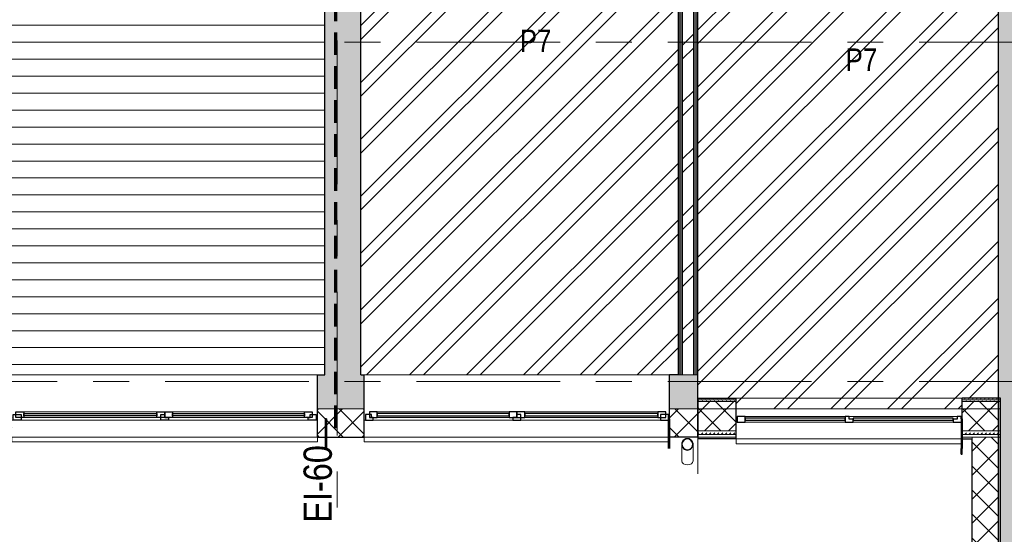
# Model space of a CAD drawing. Header units: millimetres. Extents: x -2180 to 54567, y -1945 to 22251.
# Tile 69 of 143: x 15192 to 23898, y 3150 to 7700. Entities that reach past the tile are written whole.
import ezdxf

# ---------------------------------------------------------------- set-up
doc = ezdxf.new("R2010")
doc.units = ezdxf.units.MM
doc.linetypes.add('EST_Dash_2_1_', pattern=[300, 200, -100])
doc.linetypes.add('Grid Line 1_2_', pattern=[2222.5, 1270, -317.5, 317.5, -317.5])
for name, color, linetype, lineweight, true_color in [('_ hall', 9, 'Continuous', 9, 0x808080), ('Color Fill-2', 7, 'Continuous', 9, 0xc0c040), ('Color Fill-3', 9, 'Continuous', 9, 0x808080), ('Cut Pattern-1', 7, 'Continuous', 9, 0x787878), ('Cut Pattern-2', 7, 'Continuous', 25, 0x787878), ('Cut Pattern-4', 9, 'Continuous', 9, 0x808080), ('Room Tags-1', 7, 'Continuous', 9, 0x800000), ('SMA_Tuletõkkesektsioon', 1, 'EST_Dash_2_1_', 70, 0xff0000), ('Text Notes-1', 1, 'Continuous', 9, 0xff0000)]:
    doc.layers.add(name, color=color, linetype=linetype, lineweight=lineweight, true_color=true_color)
for name, color, linetype, lineweight in [('Common Edges', 7, 'Continuous', 9), ('Cut Pattern-3', 7, 'Continuous', 9), ('Floors', 7, 'Continuous', 9), ('Generic Models', 7, 'Continuous', 9), ('Generic Models-2', 7, 'Continuous', 25), ('Grids-1', 7, 'Grid Line 1_2_', 9), ('Walls', 7, 'Continuous', 9), ('Walls-1', 7, 'Continuous', 25), ('Windows', 7, 'Continuous', 9), ('Windows-1', 7, 'Continuous', 25)]:
    doc.layers.add(name, color=color, linetype=linetype, lineweight=lineweight)
doc.styles.add('Swis721 Cn BT_1', font='swissc.ttf', dxfattribs={"height": 200})
doc.styles.add('Swis721 Cn BT_I', font='swissci.ttf', dxfattribs={"height": 250})
pattern_1 = [(45, (0, 0), (0, 35.35534), [25, -25])]
pattern_2 = [(45, (0, 0), (-106.066, 106.066), []), (135, (0, 0), (-106.066, -106.066), [])]
pattern_3 = [(45, (0, 0), (-251.447, 251.447), []), (45, (0, 381), (-251.447, 251.447), [])]

# ---------------------------------------------------------------- blocks, each defined once
blk = doc.blocks.new('sma_W3 - -A-01 2700x1500mm-V2-1 Korruse põrandate plaan')
at = {"layer": 'Windows'}
for p, q in [((-1350, 125.5), (-1350, 165.2)), ((-1350, 165.2), (-1347.7, 165.2)), ((-1337.7, 165.2), (1350, 165.2)), ((1350, 165.2), (1350, 125.5)), ((-1347.7, -24.5), (-1350, -24.5)), ((-1270, -24.5), (-35, -24.5)), ((-1245, -49.5), (-70, -49.5)), ((35, -24.5), (1270, -24.5)), ((70, -49.5), (1235, -49.5)), ((1350, -24.5), (1340, -24.5)), ((-70, -99.5), (-1245, -99.5)), ((1235, -99.5), (70, -99.5))]:
    blk.add_line(p, q, dxfattribs=at)
at = {"layer": 'Windows-1'}
for p, q in [((-1270, -24.5), (-1340, -24.5)), ((-1340, -24.5), (-1340, -74.5)), ((-1340, -74.5), (-1270, -74.5)), ((-1245, -49.5), (-1315, -49.5)), ((-1315, -49.5), (-1315, -99.5)), ((-1270, -74.5), (-1270, -24.5)), ((-1245, -99.5), (-1245, -49.5)), ((-70, -64.5), (-1245, -64.5)), ((-1245, -64.5), (-1245, -84.5)), ((-1245, -84.5), (-70, -84.5)), ((0, -49.5), (-70, -49.5)), ((-70, -49.5), (-70, -99.5)), ((-70, -84.5), (-70, -64.5)), ((35, -24.5), (-35, -24.5)), ((-35, -24.5), (-35, -74.5)), ((-35, -74.5), (0, -74.5)), ((0, -99.5), (0, -49.5)), ((70, -49.5), (0, -49.5)), ((0, -49.5), (0, -99.5)), ((0, -74.5), (0, -49.5)), ((0, -49.5), (35, -49.5)), ((35, -49.5), (35, -24.5)), ((70, -99.5), (70, -49.5)), ((1235, -64.5), (70, -64.5)), ((70, -64.5), (70, -84.5)), ((70, -84.5), (1235, -84.5)), ((1305, -49.5), (1235, -49.5)), ((1235, -49.5), (1235, -99.5)), ((1235, -84.5), (1235, -64.5)), ((1340, -24.5), (1270, -24.5)), ((1270, -24.5), (1270, -49.5)), ((1270, -49.5), (1285, -49.5)), ((1285, -49.5), (1285, -74.5)), ((1285, -74.5), (1340, -74.5)), ((1305, -99.5), (1305, -49.5)), ((1340, -74.5), (1340, -24.5)), ((-1315, -99.5), (-1245, -99.5)), ((-70, -99.5), (0, -99.5)), ((0, -99.5), (70, -99.5)), ((1235, -99.5), (1305, -99.5))]:
    blk.add_line(p, q, dxfattribs=at)
blk = doc.blocks.new('sma_W3 - -A-01 2700x1500mm-V7-1 Korruse põrandate plaan')
at = {"layer": 'Windows'}
for p, q in [((-70, 99.5), (-1245, 99.5)), ((1235, 99.5), (70, 99.5)), ((-1350, 24.5), (-1340, 24.5)), ((-1270, 24.5), (-35, 24.5)), ((-1245, 49.5), (-70, 49.5)), ((35, 24.5), (1270, 24.5)), ((70, 49.5), (1235, 49.5)), ((1340, 24.5), (1350, 24.5)), ((-1350, -165.2), (-1350, -125.5)), ((1350, -165.2), (-1350, -165.2)), ((1350, -125.5), (1350, -165.2))]:
    blk.add_line(p, q, dxfattribs=at)
at = {"layer": 'Windows-1'}
for p, q in [((-1315, 49.5), (-1315, 99.5)), ((-1315, 99.5), (-1245, 99.5)), ((-1245, 99.5), (-1245, 49.5)), ((-70, 49.5), (-70, 99.5)), ((-70, 99.5), (0, 99.5)), ((0, 99.5), (0, 49.5)), ((0, 49.5), (0, 99.5)), ((0, 99.5), (70, 99.5)), ((70, 99.5), (70, 49.5)), ((1235, 49.5), (1235, 99.5)), ((1235, 99.5), (1305, 99.5)), ((1305, 99.5), (1305, 49.5)), ((-1340, 24.5), (-1340, 74.5)), ((-1340, 74.5), (-1270, 74.5)), ((-1270, 24.5), (-1340, 24.5)), ((-1245, 49.5), (-1315, 49.5)), ((-1270, 74.5), (-1270, 24.5)), ((-1245, 64.5), (-1245, 84.5)), ((-1245, 84.5), (-70, 84.5)), ((-70, 64.5), (-1245, 64.5)), ((-70, 84.5), (-70, 64.5)), ((0, 49.5), (-70, 49.5)), ((-35, 24.5), (-35, 74.5)), ((-35, 74.5), (0, 74.5)), ((35, 24.5), (-35, 24.5)), ((0, 74.5), (0, 49.5)), ((70, 49.5), (0, 49.5)), ((0, 49.5), (35, 49.5)), ((35, 49.5), (35, 24.5)), ((70, 64.5), (70, 84.5)), ((70, 84.5), (1235, 84.5)), ((1235, 64.5), (70, 64.5)), ((1235, 84.5), (1235, 64.5)), ((1305, 49.5), (1235, 49.5)), ((1270, 49.5), (1285, 49.5)), ((1270, 24.5), (1270, 49.5)), ((1340, 24.5), (1270, 24.5)), ((1285, 49.5), (1285, 74.5)), ((1285, 74.5), (1340, 74.5)), ((1340, 74.5), (1340, 24.5))]:
    blk.add_line(p, q, dxfattribs=at)
blk = doc.blocks.new('1_0 W - 2x2 - -A-03-1092455-1 Korruse põrandate plaan')
at = {"layer": 'Windows'}
for p, q in [((1000, 223), (-990, 223)), ((1000, 223), (1000, 181)), ((-920, 31), (-35, 31)), ((35, 31), (920, 31)), ((1000, 31), (990, 31)), ((0, -19), (-955, -19)), ((920, -19), (35, -19))]:
    blk.add_line(p, q, dxfattribs=at)
at = {"layer": 'Windows-1'}
for p, q in [((-920, 31), (-990, 31)), ((-990, 2.5), (-990, -19)), ((-955, -19), (-955, 6)), ((-955, 6), (-920, 6)), ((-920, 6), (-920, 31)), ((-35, 16), (-920, 16)), ((-920, 16), (-920, -4)), ((35, 31), (-35, 31)), ((-35, 31), (-35, 6)), ((-35, -4), (-35, 16)), ((-35, 6), (0, 6)), ((0, 6), (0, -19)), ((35, -19), (35, 31)), ((920, 16), (35, 16)), ((35, 16), (35, -4)), ((990, 31), (920, 31)), ((920, 31), (920, -19)), ((920, -4), (920, 16)), ((990, -19), (990, 31)), ((-990, -19), (-955, -19)), ((-920, -4), (-35, -4)), ((0, -19), (35, -19)), ((35, -4), (920, -4)), ((920, -19), (990, -19))]:
    blk.add_line(p, q, dxfattribs=at)
blk = doc.blocks.new('Generic Models 2 - Generic Models 49-1027909-1 Korruse põrandate plaan')
at = {"layer": 'Generic Models'}
for p, q in [((14870.6, 3893), (14870.6, 3746.9)), ((14970.6, 3746.9), (14970.6, 3893)), ((21045.6, 3893), (21045.6, 3746.9)), ((21145.6, 3746.9), (21145.6, 3893))]:
    blk.add_line(p, q, dxfattribs=at)
for centre, start_param, end_param in [((14920.6, 3746.9), 3.141593, 4.712389), ((14920.6, 3746.9), 4.712389, 6.283185), ((21095.6, 3746.9), 3.141593, 4.712389), ((21095.6, 3746.9), 4.712389, 6.283185)]:
    blk.add_ellipse(centre, major_axis=(50, 0), ratio=0.707107, start_param=start_param, end_param=end_param, dxfattribs=at)
for points, knots in [([(14878.4, 3919.8), (14878.1, 3919.2), (14877.3, 3918), (14876.7, 3916.8), (14876.4, 3916.3)], [0.31939173, 0.31939173, 0.31939173, 0.31939173, 0.33333333, 0.34580901, 0.34580901, 0.34580901, 0.34580901]), ([(14886.5, 3929.5), (14886, 3929.1), (14884.8, 3927.9), (14883.6, 3926.6), (14882.8, 3925.7)], [0.23941907, 0.23941907, 0.23941907, 0.23941907, 0.25, 0.27291994, 0.27291994, 0.27291994, 0.27291994]), ([(14958.4, 3925.7), (14957.6, 3926.6), (14956.4, 3927.9), (14955.2, 3929.1), (14954.8, 3929.5)], [0.72708006, 0.72708006, 0.72708006, 0.72708006, 0.75, 0.76058093, 0.76058093, 0.76058093, 0.76058093]), ([(14965.4, 3915.1), (14965, 3916.1), (14964.1, 3917.7), (14963.2, 3919.2), (14962.8, 3919.9)], [0.64622104, 0.64622104, 0.64622104, 0.64622104, 0.66666667, 0.68060827, 0.68060827, 0.68060827, 0.68060827]), ([(21053.4, 3919.8), (21053, 3919.2), (21052.1, 3917.7), (21051.2, 3916.1), (21050.7, 3915.1)], [0.31939173, 0.31939173, 0.31939173, 0.31939173, 0.33333333, 0.35377896, 0.35377896, 0.35377896, 0.35377896]), ([(21061.4, 3929.5), (21061, 3929.1), (21059.7, 3927.9), (21058.5, 3926.6), (21057.7, 3925.7)], [0.23941907, 0.23941907, 0.23941907, 0.23941907, 0.25, 0.27291994, 0.27291994, 0.27291994, 0.27291994]), ([(21133.4, 3925.7), (21132.6, 3926.6), (21131.4, 3927.9), (21130.1, 3929.1), (21129.7, 3929.5)], [0.72708006, 0.72708006, 0.72708006, 0.72708006, 0.75, 0.76058093, 0.76058093, 0.76058093, 0.76058093]), ([(21140.4, 3915.1), (21139.9, 3916.1), (21139, 3917.7), (21138.1, 3919.2), (21137.7, 3919.9)], [0.64622104, 0.64622104, 0.64622104, 0.64622104, 0.66666667, 0.68060827, 0.68060827, 0.68060827, 0.68060827]), ([(14870.7, 3896.1), (14870.6, 3895.1), (14870.6, 3893.3), (14870.6, 3891.5), (14870.7, 3890.7)], [0.47987068, 0.47987068, 0.47987068, 0.47987068, 0.5, 0.51431558, 0.51431558, 0.51431558, 0.51431558]), ([(14871.5, 3883.5), (14871.7, 3882.3), (14872.1, 3880.6), (14872.6, 3878.9), (14872.8, 3878.4)], [0.5606593, 0.5606593, 0.5606593, 0.5606593, 0.58333333, 0.59430209, 0.59430209, 0.59430209, 0.59430209]), ([(14873.1, 3908.5), (14872.8, 3907.6), (14872.3, 3905.9), (14871.9, 3904.1), (14871.7, 3903.2)], [0.3995121, 0.3995121, 0.3995121, 0.3995121, 0.41666667, 0.43417384, 0.43417384, 0.43417384, 0.43417384]), ([(14872.7, 3895.5), (14872.7, 3896.8), (14873, 3899), (14873.3, 3901.3), (14873.5, 3902.3)], [0.51702242, 0.51702242, 0.51702242, 0.51702242, 0.54166667, 0.56192553, 0.56192553, 0.56192553, 0.56192553]), ([(14873.6, 3883.4), (14873.4, 3884.5), (14873, 3886.7), (14872.8, 3889), (14872.7, 3890.1)], [0.43627372, 0.43627372, 0.43627372, 0.43627372, 0.45833333, 0.48105734, 0.48105734, 0.48105734, 0.48105734]), ([(14874.9, 3907.5), (14875.3, 3908.8), (14876.1, 3910.9), (14877, 3913), (14877.4, 3913.8)], [0.59765915, 0.59765915, 0.59765915, 0.59765915, 0.625, 0.64304636, 0.64304636, 0.64304636, 0.64304636]), ([(14877.5, 3871.9), (14877.1, 3872.8), (14876.1, 3874.9), (14875.3, 3877), (14874.9, 3878.2)], [0.35535175, 0.35535175, 0.35535175, 0.35535175, 0.375, 0.40034251, 0.40034251, 0.40034251, 0.40034251]), ([(14966.3, 3878.2), (14965.9, 3877), (14965.1, 3874.9), (14964.2, 3872.8), (14963.7, 3871.9)], [0.59965749, 0.59965749, 0.59965749, 0.59965749, 0.625, 0.64464825, 0.64464825, 0.64464825, 0.64464825]), ([(14963.8, 3913.8), (14964.2, 3913), (14965.2, 3910.9), (14966, 3908.8), (14966.4, 3907.5)], [0.35695364, 0.35695364, 0.35695364, 0.35695364, 0.375, 0.40234085, 0.40234085, 0.40234085, 0.40234085]), ([(14967.7, 3902.3), (14967.9, 3901.3), (14968.3, 3899), (14968.5, 3896.8), (14968.5, 3895.5)], [0.43807447, 0.43807447, 0.43807447, 0.43807447, 0.45833333, 0.48297758, 0.48297758, 0.48297758, 0.48297758]), ([(14968.5, 3890.1), (14968.5, 3889), (14968.2, 3886.7), (14967.9, 3884.5), (14967.7, 3883.4)], [0.51894266, 0.51894266, 0.51894266, 0.51894266, 0.54166667, 0.56372628, 0.56372628, 0.56372628, 0.56372628]), ([(14969.5, 3903.2), (14969.4, 3904.1), (14968.9, 3905.9), (14968.4, 3907.6), (14968.1, 3908.5)], [0.56582616, 0.56582616, 0.56582616, 0.56582616, 0.58333333, 0.6004879, 0.6004879, 0.6004879, 0.6004879]), ([(14968.4, 3878.4), (14968.6, 3878.9), (14969.1, 3880.6), (14969.5, 3882.3), (14969.7, 3883.5)], [0.40569791, 0.40569791, 0.40569791, 0.40569791, 0.41666667, 0.4393407, 0.4393407, 0.4393407, 0.4393407]), ([(14970.6, 3890.7), (14970.6, 3891.5), (14970.6, 3893.3), (14970.6, 3895.1), (14970.5, 3896.1)], [0.48568442, 0.48568442, 0.48568442, 0.48568442, 0.5, 0.52012932, 0.52012932, 0.52012932, 0.52012932]), ([(21045.7, 3896.1), (21045.6, 3895.1), (21045.5, 3893.3), (21045.6, 3891.5), (21045.6, 3890.7)], [0.47987068, 0.47987068, 0.47987068, 0.47987068, 0.5, 0.51431558, 0.51431558, 0.51431558, 0.51431558]), ([(21046.5, 3883.5), (21046.7, 3882.3), (21047.1, 3880.6), (21047.6, 3878.9), (21047.7, 3878.4)], [0.5606593, 0.5606593, 0.5606593, 0.5606593, 0.58333333, 0.59430209, 0.59430209, 0.59430209, 0.59430209]), ([(21048, 3908.5), (21047.7, 3907.6), (21047.2, 3905.9), (21046.8, 3904.1), (21046.6, 3903.2)], [0.3995121, 0.3995121, 0.3995121, 0.3995121, 0.41666667, 0.43417384, 0.43417384, 0.43417384, 0.43417384]), ([(21047.6, 3895.5), (21047.7, 3896.8), (21047.9, 3899), (21048.3, 3901.3), (21048.5, 3902.3)], [0.51702242, 0.51702242, 0.51702242, 0.51702242, 0.54166667, 0.56192553, 0.56192553, 0.56192553, 0.56192553]), ([(21048.5, 3883.4), (21048.3, 3884.5), (21047.9, 3886.7), (21047.7, 3889), (21047.6, 3890.1)], [0.43627372, 0.43627372, 0.43627372, 0.43627372, 0.45833333, 0.48105734, 0.48105734, 0.48105734, 0.48105734]), ([(21049.8, 3907.5), (21050.2, 3908.8), (21051, 3910.9), (21051.9, 3913), (21052.3, 3913.8)], [0.59765915, 0.59765915, 0.59765915, 0.59765915, 0.625, 0.64304636, 0.64304636, 0.64304636, 0.64304636]), ([(21052.4, 3871.9), (21052, 3872.8), (21051.1, 3874.9), (21050.3, 3877), (21049.9, 3878.2)], [0.35535175, 0.35535175, 0.35535175, 0.35535175, 0.375, 0.40034251, 0.40034251, 0.40034251, 0.40034251]), ([(21141.2, 3878.2), (21140.8, 3877), (21140, 3874.9), (21139.1, 3872.8), (21138.7, 3871.9)], [0.59965749, 0.59965749, 0.59965749, 0.59965749, 0.625, 0.64464825, 0.64464825, 0.64464825, 0.64464825]), ([(21138.8, 3913.8), (21139.2, 3913), (21140.1, 3910.9), (21140.9, 3908.8), (21141.3, 3907.5)], [0.35695364, 0.35695364, 0.35695364, 0.35695364, 0.375, 0.40234085, 0.40234085, 0.40234085, 0.40234085]), ([(21142.6, 3902.3), (21142.8, 3901.3), (21143.2, 3899), (21143.4, 3896.8), (21143.5, 3895.5)], [0.43807447, 0.43807447, 0.43807447, 0.43807447, 0.45833333, 0.48297758, 0.48297758, 0.48297758, 0.48297758]), ([(21143.5, 3890.1), (21143.4, 3889), (21143.2, 3886.7), (21142.8, 3884.5), (21142.6, 3883.4)], [0.51894266, 0.51894266, 0.51894266, 0.51894266, 0.54166667, 0.56372628, 0.56372628, 0.56372628, 0.56372628]), ([(21144.5, 3903.2), (21144.3, 3904.1), (21143.9, 3905.9), (21143.4, 3907.6), (21143.1, 3908.5)], [0.56582616, 0.56582616, 0.56582616, 0.56582616, 0.58333333, 0.6004879, 0.6004879, 0.6004879, 0.6004879]), ([(21143.4, 3878.4), (21143.5, 3878.9), (21144, 3880.6), (21144.4, 3882.3), (21144.6, 3883.5)], [0.40569791, 0.40569791, 0.40569791, 0.40569791, 0.41666667, 0.4393407, 0.4393407, 0.4393407, 0.4393407]), ([(21145.5, 3890.7), (21145.5, 3891.5), (21145.6, 3893.3), (21145.5, 3895.1), (21145.5, 3896.1)], [0.48568442, 0.48568442, 0.48568442, 0.48568442, 0.5, 0.52012932, 0.52012932, 0.52012932, 0.52012932])]:
    blk.add_open_spline(points, degree=3, knots=knots, dxfattribs=at)
for points in [[(14879.9, 3918.5), (14881.2, 3920.4), (14882.6, 3922.4), (14884.1, 3924.1)], [(14887.6, 3927.8), (14889.4, 3929.5), (14891.3, 3931), (14893.3, 3932.4)], [(14895.6, 3936.3), (14894.5, 3935.6), (14893.4, 3935), (14892.4, 3934.2)], [(14897.4, 3935), (14899.7, 3936.3), (14902.2, 3937.5), (14904.7, 3938.4)], [(14907.7, 3941.3), (14906.5, 3941), (14905.4, 3940.6), (14904.2, 3940.2)], [(14908.6, 3939.5), (14912.5, 3940.5), (14916.6, 3941), (14920.6, 3941)], [(14920.6, 3941), (14924.7, 3941), (14928.7, 3940.5), (14932.6, 3939.5)], [(14937, 3940.2), (14935.8, 3940.6), (14934.7, 3941), (14933.6, 3941.3)], [(14936.5, 3938.3), (14939, 3937.4), (14941.5, 3936.3), (14943.8, 3935)], [(14948.9, 3934.2), (14947.8, 3935), (14946.7, 3935.6), (14945.6, 3936.3)], [(14947.9, 3932.4), (14949.9, 3931.1), (14951.8, 3929.5), (14953.6, 3927.8)], [(14957.1, 3924.1), (14958.7, 3922.3), (14960, 3920.4), (14961.3, 3918.5)], [(21054.9, 3918.5), (21056.1, 3920.4), (21057.5, 3922.4), (21059, 3924.1)], [(21062.6, 3927.8), (21064.3, 3929.5), (21066.2, 3931), (21068.2, 3932.4)], [(21070.6, 3936.3), (21069.4, 3935.6), (21068.4, 3935), (21067.3, 3934.2)], [(21072.3, 3935), (21074.7, 3936.3), (21077.1, 3937.5), (21079.7, 3938.4)], [(21082.6, 3941.3), (21081.5, 3941), (21080.3, 3940.6), (21079.2, 3940.2)], [(21083.6, 3939.5), (21087.5, 3940.5), (21091.5, 3941), (21095.6, 3941)], [(21095.6, 3941), (21099.6, 3941), (21103.6, 3940.5), (21107.5, 3939.5)], [(21111.9, 3940.2), (21110.8, 3940.6), (21109.6, 3941), (21108.5, 3941.3)], [(21111.4, 3938.3), (21113.9, 3937.4), (21116.4, 3936.3), (21118.8, 3935)], [(21123.8, 3934.2), (21122.7, 3935), (21121.7, 3935.6), (21120.6, 3936.3)], [(21122.9, 3932.4), (21124.9, 3931.1), (21126.8, 3929.5), (21128.5, 3927.8)], [(21132.1, 3924.1), (21133.6, 3922.3), (21135, 3920.4), (21136.2, 3918.5)], [(14875.5, 3871.4), (14876.1, 3870.2), (14876.7, 3869.1), (14877.3, 3868)], [(14884.2, 3861.7), (14882.7, 3863.4), (14881.3, 3865.3), (14880.1, 3867.2)], [(14882.8, 3860.3), (14883.6, 3859.4), (14884.4, 3858.5), (14885.3, 3857.6)], [(14893.5, 3853.4), (14891.5, 3854.7), (14889.6, 3856.2), (14887.8, 3857.9)], [(14891.6, 3852.2), (14892.9, 3851.3), (14894.3, 3850.5), (14895.6, 3849.7)], [(14904.9, 3847.6), (14902.4, 3848.5), (14899.9, 3849.6), (14897.6, 3850.9)], [(14903.8, 3845.9), (14905.1, 3845.4), (14906.4, 3845), (14907.7, 3844.7)], [(14920.6, 3845), (14916.6, 3845), (14912.6, 3845.5), (14908.7, 3846.5)], [(14932.5, 3846.5), (14928.6, 3845.5), (14924.6, 3845), (14920.6, 3845)], [(14933.6, 3844.7), (14934.9, 3845), (14936.2, 3845.4), (14937.4, 3845.9)], [(14943.7, 3850.9), (14941.3, 3849.6), (14938.9, 3848.3), (14936.3, 3847.5)], [(14945.6, 3849.7), (14947, 3850.5), (14948.3, 3851.3), (14949.6, 3852.2)], [(14953.4, 3857.9), (14951.6, 3856.2), (14949.7, 3854.8), (14947.7, 3853.4)], [(14956, 3857.6), (14956.8, 3858.5), (14957.7, 3859.4), (14958.5, 3860.3)], [(14961.1, 3867.2), (14959.9, 3865.3), (14958.5, 3863.4), (14957, 3861.7)], [(14963.9, 3868), (14964.6, 3869.1), (14965.1, 3870.2), (14965.7, 3871.4)], [(21050.5, 3871.4), (21051, 3870.2), (21051.6, 3869.1), (21052.3, 3868)], [(21059.1, 3861.7), (21057.6, 3863.4), (21056.3, 3865.3), (21055, 3867.2)], [(21057.7, 3860.3), (21058.5, 3859.4), (21059.3, 3858.5), (21060.2, 3857.6)], [(21068.5, 3853.4), (21066.5, 3854.7), (21064.6, 3856.2), (21062.8, 3857.9)], [(21066.6, 3852.2), (21067.9, 3851.3), (21069.2, 3850.5), (21070.6, 3849.7)], [(21079.8, 3847.6), (21077.3, 3848.5), (21074.8, 3849.6), (21072.5, 3850.9)], [(21078.7, 3845.9), (21080, 3845.4), (21081.3, 3845), (21082.6, 3844.7)], [(21095.6, 3845), (21091.5, 3845), (21087.5, 3845.5), (21083.7, 3846.5)], [(21107.4, 3846.5), (21103.6, 3845.5), (21099.6, 3845), (21095.6, 3845)], [(21108.5, 3844.7), (21109.8, 3845), (21111.1, 3845.4), (21112.4, 3845.9)], [(21118.6, 3850.9), (21116.3, 3849.6), (21113.8, 3848.3), (21111.3, 3847.5)], [(21120.6, 3849.7), (21121.9, 3850.5), (21123.2, 3851.3), (21124.5, 3852.2)], [(21128.3, 3857.9), (21126.5, 3856.2), (21124.6, 3854.8), (21122.6, 3853.4)], [(21130.9, 3857.6), (21131.8, 3858.5), (21132.6, 3859.4), (21133.4, 3860.3)], [(21136.1, 3867.2), (21134.8, 3865.3), (21133.5, 3863.4), (21132, 3861.7)], [(21138.9, 3868), (21139.5, 3869.1), (21140.1, 3870.2), (21140.6, 3871.4)]]:
    blk.add_open_spline(points, degree=3, dxfattribs=at)
at = {"layer": 'Generic Models-2'}
for centre, radius, start, end in [((14920.6, 3893), 50, 90, 226.50315), ((14920.6, 3893), 48, 90, 229.08113), ((14920.6, 3893), 50, 313.49685, 90), ((14920.6, 3893), 48, 310.91887, 90), ((21095.6, 3893), 50, 90, 226.50315), ((21095.6, 3893), 48, 90, 229.08113), ((21095.6, 3893), 50, 313.49685, 90), ((21095.6, 3893), 48, 310.91887, 90), ((14920.6, 3893), 50, 226.50315, 270), ((14920.6, 3893), 48, 229.08113, 270), ((14920.6, 3893), 50, 270, 313.49685), ((14920.6, 3893), 48, 270, 310.91887), ((21095.6, 3893), 50, 226.50315, 270), ((21095.6, 3893), 48, 229.08113, 270), ((21095.6, 3893), 50, 270, 313.49685), ((21095.6, 3893), 48, 270, 310.91887)]:
    blk.add_arc(centre, radius, start, end, dxfattribs=at)
blk = doc.blocks.new('Generic Models 20 - Generic Models 17-1545920-1 Korruse põrandate plaan')
at = {"layer": 'Generic Models-2'}
for p, q in [((17904, 4171.1), (17894, 4171.1)), ((17894, 4171.1), (17894, 3908.7)), ((17904, 4171.1), (17904, 3908.7)), ((20926.3, 4157.6), (20926.3, 3908.7)), ((20936.3, 4171.1), (20928.6, 4171.1)), ((20936.3, 4171.1), (20936.3, 3908.7)), ((23526.3, 4171.1), (23516.3, 4171.1)), ((23516.3, 4171.1), (23516.3, 3908.7)), ((23526.3, 4171.1), (23526.3, 3908.7)), ((23516.3, 3857.6), (23516.3, 3908.7)), ((23516.3, 3857.6), (23526.3, 3857.6)), ((23526.3, 3857.6), (23526.3, 3908.7))]:
    blk.add_line(p, q, dxfattribs=at)

msp = doc.modelspace()

# ---------------------------------------------------------------- hatches: boundary and pattern name
at = {"layer": 'Color Fill-2'}
h = msp.add_hatch(dxfattribs=at)
h.set_pattern_fill('FP_3', color=256, style=0, pattern_type=2)
h.set_pattern_definition(pattern_3)
h.paths.add_polyline_path([(20974.4, 4558.6), (21016.5, 4558.6), (21016.5, 9118.1), (21029, 9118.1), (21029, 9202.6), (21019, 9202.6), (21019, 9158.1), (21004, 9158.1), (21004, 8308.1), (20954, 8308.1), (20954, 9158.1), (20139, 9158.1), (20139, 9202.6), (20129, 9202.6), (20129, 9118.1), (19077.1, 9118.1), (19077.1, 8587.1), (18224, 8587.1), (18224, 7865.4), (18208.7, 7865.4), (18208.7, 4558.6), (20938.6, 4558.6)], flags=0)
h = msp.add_hatch(dxfattribs=at)
h.set_pattern_fill('FP_3', color=256, style=0, pattern_type=2)
h.set_pattern_definition(pattern_3)
h.paths.add_polyline_path([(21189.5, 4173.6), (21189.5, 4173.6), (21189.5, 4354.6), (21526.3, 4354.6), (21526.3, 4258.6), (23526.3, 4258.6), (23526.3, 4354.6), (23843.1, 4354.6), (23843.1, 9118.1), (22073, 9118.1), (22073, 9202.6), (22063, 9202.6), (22063, 9158.1), (21248, 9158.1), (21248, 8308.1), (21198, 8308.1), (21198, 9158.1), (21183, 9158.1), (21183, 9202.6), (21173, 9202.6), (21173, 9118.1), (21185.5, 9118.1), (21185.5, 4558.6), (21188.6, 4558.6), (21188.6, 4173.6)], flags=0)
at = {"layer": 'Color Fill-3'}
h = msp.add_hatch(dxfattribs=at)
h.set_pattern_fill('FP_42', color=256, style=0, pattern_type=2)
h.set_pattern_definition([(0, (0, 0), (0, 150), [])])
h.paths.add_polyline_path([(12180.5, 4258.6), (12201.6, 4258.6), (12201.6, 4354.6), (12507.5, 4354.6), (12507.5, 4258.6), (14507.5, 4258.6), (14507.5, 4354.6), (14849.5, 4354.6), (14849.5, 4558.6), (17888.7, 4558.6), (17888.7, 9122.1), (17861.7, 9122.1), (17861.7, 9712.1), (16387.1, 9712.1), (16387.1, 10554.1), (16377.1, 10554.1), (16377.1, 10516.1), (16362.1, 10516.1), (16362.1, 9366.1), (16312.1, 9366.1), (16312.1, 10516.1), (15197.1, 10516.1), (15197.1, 10554.1), (15187.1, 10554.1), (15187.1, 10496.1), (14802.1, 10496.1), (14802.1, 10336.1), (12730.5, 10336.1), (12730.5, 9919.1), (12147.2, 9919.1), (12147.2, 7302.8), (12130.5, 7302.8), (12130.5, 5884.1), (12147.2, 5884.1), (12147.2, 5534.1), (12130.5, 5534.1), (12130.5, 4354.6), (12180.5, 4354.6), (12180.5, 4281.6)], flags=0)
h.paths.add_polyline_path([(14952.5, 5957.1), (14852.5, 5957.1), (14852.5, 8885.1), (14952.5, 8885.1), (14952.5, 6764.9)], flags=0)
at = {"layer": 'Cut Pattern-1'}
h = msp.add_hatch(dxfattribs=at)
h.set_pattern_fill('FP_3', color=256, style=0, pattern_type=2)
h.set_pattern_definition(pattern_3)
h.paths.add_polyline_path([(21148.5, 4558.6), (21148.5, 9155.1), (21053.5, 9155.1), (21053.5, 4558.6)], flags=0)
at = {"layer": 'Cut Pattern-2'}
for points in [[(23863.1, -362.6), (24163.1, -362.6), (24162.7, 10568.4), (23843.1, 10568.4), (23843.1, 10384.4), (24118.1, 10384.4), (24118.1, 3908.7), (23843.1, 3908.7), (23843.1, -362.6), (23863.1, -340.8)], [(24118.1, 3908.7), (24118.1, 10384.4), (23843.1, 10384.4), (23843.1, 3908.7)], [(18140.2, 4558.6), (18208.7, 4558.6), (18208.7, 7865.4), (18144, 7865.4), (18144, 9122.1), (17888.7, 9122.1), (17888.7, 4558.6), (18138.5, 4558.6)]]:
    msp.add_hatch(color=256, dxfattribs=at).paths.add_polyline_path(points, flags=0)
h = msp.add_hatch(color=256, dxfattribs=at)
h.paths.add_polyline_path([(15078.5, 4258.6), (15124, 4258.6), (15124, 4558.6), (14849.5, 4558.6), (14849.5, 4258.6), (15032, 4258.6)], flags=0)
h.paths.add_polyline_path([(17854, 4258.6), (17854, 4558.6), (17824, 4558.6), (17824, 4258.6)], flags=0)
h = msp.add_hatch(color=256, dxfattribs=at)
h.paths.add_polyline_path([(20938.6, 4258.6), (21188.6, 4258.6), (21188.6, 4558.6), (20938.6, 4558.6), (20938.6, 4281.6)], flags=0)
h.paths.add_polyline_path([(17854, 4258.6), (18238.6, 4258.6), (18238.6, 4558.6), (17854, 4558.6)], flags=0)
at = {"layer": 'Cut Pattern-3'}
h = msp.add_hatch(dxfattribs=at)
h.set_pattern_fill('FP_1', color=256, style=0, pattern_type=2)
h.set_pattern_definition(pattern_1)
h.paths.add_polyline_path([(21029, 4558.6), (21029, 9118.1), (21016.5, 9118.1), (21016.5, 4558.6)], flags=0)
h = msp.add_hatch(dxfattribs=at)
h.set_pattern_fill('FP_1', color=256, style=0, pattern_type=2)
h.set_pattern_definition(pattern_1)
h.paths.add_polyline_path([(21041.5, 4558.6), (21041.5, 9130.6), (21029, 9130.6), (21029, 4558.6)], flags=0)
h = msp.add_hatch(dxfattribs=at)
h.set_pattern_fill('FP_1', color=256, style=0, pattern_type=2)
h.set_pattern_definition(pattern_1)
h.paths.add_polyline_path([(21185.5, 4558.6), (21185.5, 9118.1), (21173, 9118.1), (21173, 4558.6)], flags=0)
h = msp.add_hatch(dxfattribs=at)
h.set_pattern_fill('FP_1', color=256, style=0, pattern_type=2)
h.set_pattern_definition(pattern_1)
h.paths.add_polyline_path([(21248.5, 4339.6), (21526.3, 4339.6), (21526.3, 4354.6), (21189.5, 4354.6), (21189.5, 4339.6), (21222.6, 4339.6)], flags=0)
h.paths.add_polyline_path([(23735.1, 4339.6), (23843.1, 4340.5), (23843.1, 4354.6), (23526.3, 4354.6), (23526.3, 4339.6)], flags=0)
h = msp.add_hatch(dxfattribs=at)
h.set_pattern_fill('FP_1', color=256, style=0, pattern_type=2)
h.set_pattern_definition(pattern_1)
h.paths.add_polyline_path([(21526.3, 4324.6), (21526.3, 4339.6), (21189.5, 4339.6), (21189.5, 4324.6), (21248.5, 4324.6)], flags=0)
h.paths.add_polyline_path([(23735.1, 4324.6), (23843.1, 4325.5), (23843.1, 4339.6), (23526.3, 4339.6), (23526.3, 4324.6)], flags=0)
at = {"layer": 'Cut Pattern-4'}
h = msp.add_hatch(dxfattribs=at)
h.set_pattern_fill('FP_2', color=256, style=0, pattern_type=2)
h.set_pattern_definition(pattern_2)
h.paths.add_polyline_path([(21248.5, 4258.6), (21526.3, 4258.6), (21526.3, 4324.6), (21189.5, 4324.6), (21189.5, 4258.6)], flags=0)
h.paths.add_polyline_path([(23843.1, 4258.6), (23843.1, 4324.6), (23526.3, 4324.6), (23526.3, 4258.6), (23735.1, 4258.6)], flags=0)
h = msp.add_hatch(dxfattribs=at)
h.set_pattern_fill('FP_2', color=256, style=0, pattern_type=2)
h.set_pattern_definition(pattern_2)
h.paths.add_polyline_path([(21188.6, 4008.6), (21188.6, 4258.6), (20938.6, 4258.6), (20938.6, 4008.6), (21093.1, 4008.6)], flags=0)
h.paths.add_polyline_path([(17854, 4008.6), (18238.6, 4008.6), (18238.6, 4258.6), (17824, 4258.6), (17824, 4008.6)], flags=0)
h.paths.add_polyline_path([(15032, 4008.6), (15124, 4008.6), (15124, 4258.6), (14849.5, 4258.6), (14849.5, 4008.6), (14876.6, 4008.6)], flags=0)
h = msp.add_hatch(dxfattribs=at)
h.set_pattern_fill('FP_2', color=256, style=0, pattern_type=2)
h.set_pattern_definition(pattern_2)
h.paths.add_polyline_path([(21248.5, 4063.6), (21526.3, 4063.6), (21526.3, 4258.6), (21189.5, 4258.6), (21189.5, 4063.6)], flags=0)
h.paths.add_polyline_path([(23843.1, 4063.6), (23843.1, 4258.6), (23526.3, 4258.6), (23526.3, 4063.6), (23735.1, 4063.6)], flags=0)
h = msp.add_hatch(dxfattribs=at)
h.set_pattern_fill('FP_1', color=256, style=0, pattern_type=2)
h.set_pattern_definition(pattern_1)
h.paths.add_polyline_path([(21526.3, 4033.6), (21526.3, 4063.6), (21189.5, 4063.6), (21189.5, 4033.6), (21248.5, 4033.6)], flags=0)
h.paths.add_polyline_path([(23735.1, 4033.6), (23843.1, 4033.6), (23843.1, 4063.6), (23526.3, 4063.6), (23526.3, 4033.6), (23613.1, 4033.6)], flags=0)
h = msp.add_hatch(dxfattribs=at)
h.set_pattern_fill('FP_2', color=256, style=0, pattern_type=2)
h.set_pattern_definition(pattern_2)
h.paths.add_polyline_path([(23843.1, 3908.7), (23843.1, 4008.6), (23613.1, 4008.6), (23613.1, 3908.7)], flags=0)
h = msp.add_hatch(dxfattribs=at)
h.set_pattern_fill('FP_2', color=256, style=0, pattern_type=2)
h.set_pattern_definition(pattern_2)
h.paths.add_polyline_path([(23843.1, -362.6), (23863.1, -362.6), (23863.1, -340.8)], flags=0)
h.paths.add_polyline_path([(23735.1, -362.6), (23843.1, -362.6), (23843.1, 3908.7), (23613.1, 3908.7), (23613.1, -362.6)], flags=0)

# ---------------------------------------------------------------- linework, layer by layer
at = {"layer": '_ hall'}
msp.add_line((21188.6, 3685.6), (21188.6, 4865.6), dxfattribs=at)
at = {"layer": 'Common Edges'}
for p, q in [((21041.5, 4558.6), (21041.5, 9143.1)), ((21053.5, 4558.6), (21053.5, 9155.1)), ((21148.5, 9155.1), (21148.5, 4558.6)), ((21160.5, 9143.1), (21160.5, 4558.6)), ((21029, 9118.1), (21029, 4558.6)), ((21173, 9118.1), (21173, 4558.6)), ((21016.5, 4558.6), (21185.5, 4558.6)), ((21526.3, 4339.6), (21189.5, 4339.6)), ((21526.3, 4324.6), (21189.5, 4324.6)), ((23863.1, 4339.6), (23526.3, 4339.6)), ((23863.1, 4324.6), (23526.3, 4324.6)), ((17824, 4258.6), (18238.6, 4258.6)), ((20938.6, 4258.6), (21188.6, 4258.6)), ((21526.3, 4258.6), (21189.5, 4258.6)), ((23863.1, 4258.6), (23526.3, 4258.6)), ((17824, 4008.6), (18238.6, 4008.6)), ((20938.6, 4008.6), (21188.6, 4008.6)), ((21526.3, 4063.6), (21189.5, 4063.6)), ((21526.3, 4033.6), (21189.5, 4033.6)), ((21526.3, 4008.6), (21189.5, 4008.6)), ((23863.1, 4063.6), (23526.3, 4063.6)), ((23863.1, 4033.6), (23526.3, 4033.6)), ((23526.3, 4008.6), (23863.1, 4008.6)), ((23613.1, -613.6), (23613.1, 4008.6)), ((23612.1, 3992.6), (23613.1, 3992.6))]:
    msp.add_line(p, q, dxfattribs=at)
at = {"layer": 'Floors'}
msp.add_line((21526.3, 4258.6), (23526.3, 4258.6), dxfattribs=at)
at = {"layer": 'Grids-1'}
for p, q in [((18000, 18627.8), (18000, 1154.9)), ((919.8, 7500), (34984.4, 7500)), ((919.8, 4500), (34984.4, 4500))]:
    msp.add_line(p, q, dxfattribs=at)
at = {"layer": 'SMA_Tuletõkkesektsioon'}
msp.add_line((17987.1, 4087.6), (17987.1, 9227.6), dxfattribs=at)
at = {"layer": 'Walls'}
for p, q in [((15124, 4558.6), (17824, 4558.6)), ((18238.6, 4558.6), (20938.6, 4558.6)), ((21526.3, 4354.6), (23526.3, 4354.6)), ((17824, 4007.6), (15124, 4007.6)), ((20926.3, 4007.6), (18238.6, 4007.6)), ((20938.6, 4007.6), (20936.3, 4007.6)), ((23516.3, 3992.6), (21526.3, 3992.6))]:
    msp.add_line(p, q, dxfattribs=at)
at = {"layer": 'Walls-1'}
for p, q in [((17888.7, 4558.6), (17888.7, 9122.1)), ((21016.5, 4558.6), (21016.5, 9118.1)), ((21185.5, 9118.1), (21185.5, 4558.6)), ((23843.1, 9118.1), (23843.1, -362.6)), ((18208.7, 4558.6), (18208.7, 7865.4)), ((17824, 4007.6), (17824, 4558.6)), ((17824, 4558.6), (17888.7, 4558.6)), ((18208.7, 4558.6), (18238.6, 4558.6)), ((18238.6, 4007.6), (18238.6, 4558.6)), ((21016.5, 4558.6), (20938.6, 4558.6)), ((20938.6, 4007.6), (20938.6, 4558.6)), ((21188.6, 4558.6), (21185.5, 4558.6)), ((21188.6, 4007.6), (21188.6, 4558.6)), ((21189.5, 4354.6), (21526.3, 4354.6)), ((21189.5, 3992.6), (21189.5, 4354.6)), ((21526.3, 3992.6), (21526.3, 4354.6)), ((23863.1, 4354.6), (23526.3, 4354.6)), ((23526.3, 3992.6), (23526.3, 4354.6)), ((23863.1, -362.6), (23863.1, 4354.6)), ((17824, 4007.6), (18238.6, 4007.6)), ((21188.6, 4007.6), (20938.6, 4007.6)), ((21526.3, 3992.6), (21189.5, 3992.6)), ((23526.3, 3992.6), (23612.1, 3992.6)), ((23612.1, -613.6), (23612.1, 3992.6))]:
    msp.add_line(p, q, dxfattribs=at)

# ---------------------------------------------------------------- block references
at = {"layer": 'Generic Models'}
msp.add_blockref('Generic Models 2 - Generic Models 49-1027909-1 Korruse põrandate plaan', (0, 52), dxfattribs=at)
at = {"layer": 'Generic Models-2'}
msp.add_blockref('Generic Models 20 - Generic Models 17-1545920-1 Korruse põrandate plaan', (0, 0), dxfattribs=at)
at = {"layer": 'Windows'}
msp.add_blockref('sma_W3 - -A-01 2700x1500mm-V7-1 Korruse põrandate plaan', (16474, 4133.1), dxfattribs=at)
at = {"layer": 'Windows', "rotation": 180}
for name, p in [('sma_W3 - -A-01 2700x1500mm-V2-1 Korruse põrandate plaan', (19588.6, 4133.1)), ('1_0 W - 2x2 - -A-03-1092455-1 Korruse põrandate plaan', (22526.3, 4173.6))]:
    msp.add_blockref(name, p, dxfattribs=at)

# ---------------------------------------------------------------- texts
at = {"layer": 'Room Tags-1', "char_height": 200, "width": 328.692, "attachment_point": 1, "style": 'Swis721 Cn BT_1'}
for insert in [(19613.2, 7612.6), (22494.4, 7445.4)]:
    msp.add_mtext('P7', dxfattribs=dict(at, insert=insert))
at = {"layer": 'Text Notes-1', "insert": (17701.9, 3253.3), "char_height": 250, "width": 817.721, "attachment_point": 1, "rotation": 90, "style": 'Swis721 Cn BT_I'}
msp.add_mtext('EI-60', dxfattribs=at)

doc.saveas('drawing.dxf')
